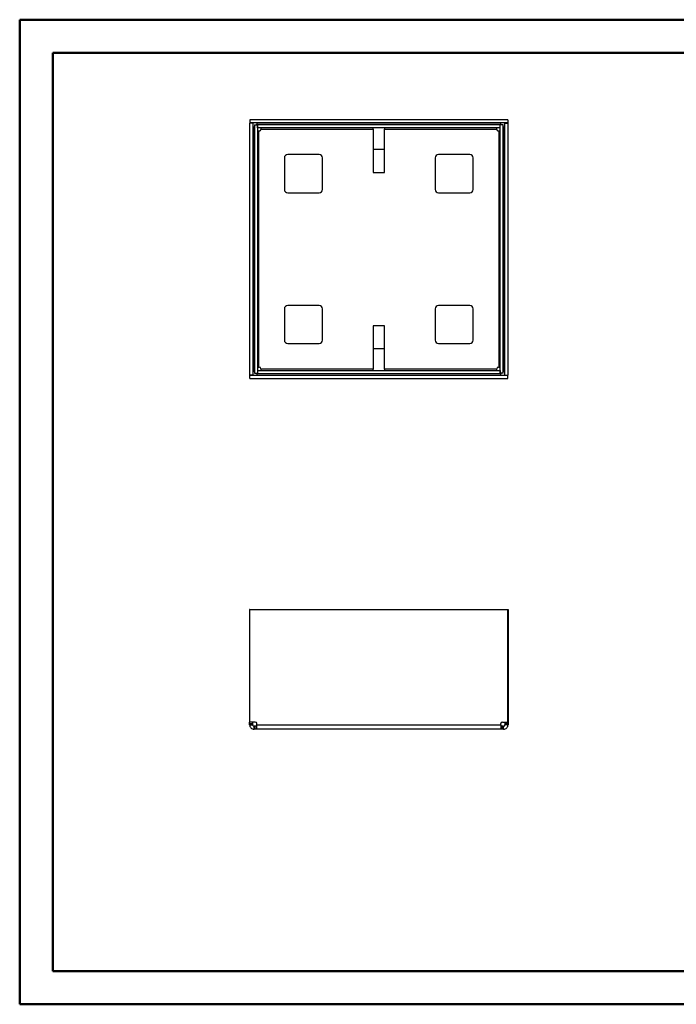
# Model space of a CAD drawing. Header units: millimetres. Extents: x 0 to 420, y 0 to 297.
# Tile 1 of 3: x 0 to 199, y 0 to 297. Entities that reach past the tile are written whole.
import ezdxf

# ---------------------------------------------------------------- set-up
doc = ezdxf.new("R2010")
doc.units = ezdxf.units.MM

msp = doc.modelspace()

# ---------------------------------------------------------------- linework, layer by layer
at = {"color": 7, "linetype": 'Continuous', "lineweight": 50}
for p, q in [((0.38, 0.21), (0.38, 297.21)), ((0.38, 297.21), (420.38, 297.21)), ((10.38, 10.21), (10.38, 287.21)), ((10.38, 287.21), (410.38, 287.21)), ((10.38, 10.21), (410.38, 10.21)), ((0.38, 0.21), (420.38, 0.21))]:
    msp.add_line(p, q, dxfattribs=at)
at = {"color": 7, "linetype": 'Continuous', "lineweight": 25}
for p, q in [((70.72, 266.04), (69.77, 266.04)), ((69.77, 266.04), (69.77, 189.99)), ((147.68, 267.02), (69.87, 267.02)), ((69.87, 267.02), (69.87, 266.07)), ((147.68, 266.07), (69.87, 266.07)), ((70.72, 266.04), (70.72, 189.99)), ((71.12, 191.21), (71.12, 264.83)), ((71.12, 264.83), (71.27, 264.83)), ((71.27, 265.47), (71.27, 190.56)), ((71.27, 265.47), (72.17, 265.47)), ((71.96, 265.67), (145.58, 265.67)), ((71.96, 265.47), (71.96, 265.67)), ((72.17, 265.47), (72.17, 190.56)), ((72.2, 264.62), (72.2, 265.52)), ((145.35, 265.52), (72.2, 265.52)), ((145.35, 264.62), (72.2, 264.62)), ((107.02, 264.22), (107.02, 264.62)), ((110.52, 264.62), (110.52, 264.22)), ((145.35, 264.62), (145.35, 265.52)), ((145.37, 190.56), (145.37, 265.47)), ((146.27, 265.47), (145.37, 265.47)), ((145.58, 265.67), (145.58, 265.47)), ((146.27, 190.56), (146.27, 265.47)), ((146.27, 264.83), (146.42, 264.83)), ((146.42, 264.83), (146.42, 191.21)), ((146.82, 189.99), (146.82, 266.04)), ((146.82, 266.04), (147.77, 266.04)), ((147.68, 267.02), (147.68, 266.07)), ((147.77, 189.99), (147.77, 266.04)), ((72.57, 192.43), (72.57, 263.61)), ((72.68, 263.61), (72.57, 263.61)), ((73.18, 264.22), (107.02, 264.22)), ((73.18, 264.22), (73.18, 264.11)), ((107.02, 264.22), (107.02, 251.12)), ((110.52, 264.22), (144.36, 264.22)), ((110.52, 251.12), (110.52, 264.22)), ((144.36, 264.11), (144.36, 264.22)), ((144.97, 263.61), (144.86, 263.61)), ((144.97, 263.61), (144.97, 192.43)), ((80.27, 255.52), (80.27, 246.02)), ((90.77, 256.52), (81.27, 256.52)), ((91.77, 246.02), (91.77, 255.52)), ((110.52, 258.02), (107.02, 258.02)), ((125.77, 255.52), (125.77, 246.02)), ((136.27, 256.52), (126.77, 256.52)), ((137.27, 246.02), (137.27, 255.52)), ((107.02, 251.12), (110.52, 251.12)), ((81.27, 245.02), (90.77, 245.02)), ((126.77, 245.02), (136.27, 245.02)), ((90.77, 211.02), (81.27, 211.02)), ((136.27, 211.02), (126.77, 211.02)), ((80.27, 210.02), (80.27, 200.52)), ((91.77, 200.52), (91.77, 210.02)), ((125.77, 210.02), (125.77, 200.52)), ((137.27, 200.52), (137.27, 210.02)), ((110.52, 204.92), (107.02, 204.92)), ((107.02, 204.92), (107.02, 191.82)), ((110.52, 191.82), (110.52, 204.92)), ((81.27, 199.52), (90.77, 199.52)), ((126.77, 199.52), (136.27, 199.52)), ((107.02, 198.02), (110.52, 198.02)), ((71.27, 191.21), (71.12, 191.21)), ((71.27, 190.56), (72.17, 190.56)), ((71.96, 190.37), (71.96, 190.56)), ((145.58, 190.37), (71.96, 190.37)), ((72.2, 191.42), (72.2, 190.52)), ((72.2, 191.42), (145.35, 191.42)), ((72.2, 190.52), (145.35, 190.52)), ((72.57, 192.43), (72.68, 192.43)), ((73.18, 191.93), (73.18, 191.82)), ((107.02, 191.82), (73.18, 191.82)), ((107.02, 191.42), (107.02, 191.82)), ((144.36, 191.82), (110.52, 191.82)), ((110.52, 191.82), (110.52, 191.42)), ((144.36, 191.82), (144.36, 191.93)), ((144.86, 192.43), (144.97, 192.43)), ((145.35, 191.42), (145.35, 190.52)), ((146.27, 190.56), (145.37, 190.56)), ((145.58, 190.56), (145.58, 190.37)), ((146.42, 191.21), (146.27, 191.21)), ((70.72, 189.99), (69.77, 189.99)), ((69.87, 189.02), (69.87, 189.97)), ((69.87, 189.97), (147.68, 189.97)), ((69.87, 189.02), (147.68, 189.02)), ((146.82, 189.99), (147.77, 189.99)), ((147.68, 189.02), (147.68, 189.97)), ((69.77, 119.3), (69.77, 85.37)), ((69.87, 119.3), (69.77, 119.3)), ((69.87, 85.37), (69.87, 119.3)), ((69.87, 119.3), (147.68, 119.3)), ((147.68, 85.37), (147.68, 119.3)), ((147.68, 119.3), (147.77, 119.3)), ((147.77, 119.3), (147.77, 85.37)), ((69.77, 85.37), (69.87, 85.37)), ((69.77, 84.87), (69.77, 85.37)), ((69.77, 84.87), (70.72, 84.87)), ((69.77, 84.53), (69.77, 84.87)), ((69.77, 84.53), (70.72, 84.53)), ((71.46, 85.37), (69.87, 85.37)), ((70.72, 84.87), (70.72, 85.37)), ((70.72, 84.53), (70.72, 84.87)), ((71.12, 83.18), (71.12, 84.13)), ((71.46, 84.13), (71.12, 84.13)), ((71.46, 83.18), (71.12, 83.18)), ((71.46, 83.18), (71.46, 84.13)), ((71.96, 84.13), (71.46, 84.13)), ((71.96, 83.18), (71.46, 83.18)), ((71.96, 84.53), (71.96, 84.87)), ((71.96, 84.53), (145.58, 84.53)), ((145.58, 83.18), (71.96, 83.18)), ((145.58, 84.53), (145.58, 84.87)), ((146.08, 84.13), (145.58, 84.13)), ((146.08, 83.18), (145.58, 83.18)), ((146.08, 85.37), (147.68, 85.37)), ((146.08, 83.18), (146.08, 84.13)), ((146.42, 84.13), (146.08, 84.13)), ((146.42, 83.18), (146.08, 83.18)), ((146.42, 83.18), (146.42, 84.13)), ((146.82, 85.37), (146.82, 84.87)), ((147.77, 84.87), (146.82, 84.87)), ((146.82, 84.87), (146.82, 84.53)), ((147.77, 84.53), (146.82, 84.53)), ((147.77, 85.37), (147.68, 85.37)), ((147.77, 85.37), (147.77, 84.87)), ((147.77, 84.87), (147.77, 84.53))]:
    msp.add_line(p, q, dxfattribs=at)
for centre, radius, start, end in [((72.68, 264.11), 0.5, 270, 0), ((144.86, 264.11), 0.5, 180, 270), ((81.27, 255.52), 1, 90, 180), ((90.77, 255.52), 1, 0, 90), ((126.77, 255.52), 1, 90, 180), ((136.27, 255.52), 1, 0, 90), ((81.27, 246.02), 1, 180, 270), ((90.77, 246.02), 1, 270, 0), ((126.77, 246.02), 1, 180, 270), ((136.27, 246.02), 1, 270, 0), ((81.27, 210.02), 1, 90, 180), ((90.77, 210.02), 1, 0, 90), ((126.77, 210.02), 1, 90, 180), ((136.27, 210.02), 1, 0, 90), ((81.27, 200.52), 1, 180, 270), ((90.77, 200.52), 1, 270, 0), ((126.77, 200.52), 1, 180, 270), ((136.27, 200.52), 1, 270, 0), ((72.68, 191.93), 0.5, 0, 90), ((144.86, 191.93), 0.5, 90, 180), ((71.46, 84.87), 0.5, 0, 90), ((146.08, 84.87), 0.5, 90, 180)]:
    msp.add_arc(centre, radius, start, end, dxfattribs=at)
for points in [[(71.12, 264.83), (71.07, 264.83), (70.96, 264.83), (70.83, 264.83), (70.74, 264.83), (70.73, 264.83), (70.72, 264.83)], [(71.96, 266.07), (71.96, 266.06), (71.96, 266.05), (71.96, 265.96), (71.96, 265.83), (71.96, 265.72), (71.96, 265.67)], [(73.18, 264.62), (73.18, 264.61), (73.18, 264.6), (73.18, 264.51), (73.18, 264.38), (73.18, 264.27), (73.18, 264.22)], [(144.36, 264.22), (144.36, 264.27), (144.36, 264.38), (144.36, 264.51), (144.36, 264.6), (144.36, 264.61), (144.36, 264.62)], [(145.58, 265.67), (145.58, 265.72), (145.58, 265.83), (145.58, 265.96), (145.58, 266.05), (145.58, 266.06), (145.58, 266.07)], [(146.82, 264.83), (146.82, 264.83), (146.8, 264.83), (146.71, 264.83), (146.58, 264.83), (146.47, 264.83), (146.42, 264.83)], [(72.57, 263.61), (72.52, 263.61), (72.41, 263.61), (72.28, 263.61), (72.19, 263.61), (72.18, 263.61), (72.17, 263.61)], [(145.37, 263.61), (145.37, 263.61), (145.35, 263.61), (145.26, 263.61), (145.13, 263.61), (145.02, 263.61), (144.97, 263.61)], [(70.72, 191.21), (70.73, 191.21), (70.74, 191.21), (70.83, 191.21), (70.96, 191.21), (71.07, 191.21), (71.12, 191.21)], [(71.96, 190.37), (71.96, 190.32), (71.96, 190.21), (71.96, 190.08), (71.96, 189.99), (71.96, 189.97), (71.96, 189.97)], [(72.17, 192.43), (72.18, 192.43), (72.19, 192.43), (72.28, 192.43), (72.41, 192.43), (72.52, 192.43), (72.57, 192.43)], [(73.18, 191.82), (73.18, 191.77), (73.18, 191.66), (73.18, 191.53), (73.18, 191.44), (73.18, 191.42), (73.18, 191.42)], [(144.36, 191.42), (144.36, 191.42), (144.36, 191.44), (144.36, 191.53), (144.36, 191.66), (144.36, 191.77), (144.36, 191.82)], [(144.97, 192.43), (145.02, 192.43), (145.13, 192.43), (145.26, 192.43), (145.35, 192.43), (145.37, 192.43), (145.37, 192.43)], [(145.58, 189.97), (145.58, 189.97), (145.58, 189.99), (145.58, 190.08), (145.58, 190.21), (145.58, 190.32), (145.58, 190.37)], [(146.42, 191.21), (146.47, 191.21), (146.58, 191.21), (146.71, 191.21), (146.8, 191.21), (146.82, 191.21), (146.82, 191.21)], [(69.77, 84.53), (69.79, 84.35), (69.83, 84), (70.14, 83.55), (70.59, 83.24), (70.94, 83.2), (71.12, 83.18)], [(70.72, 84.53), (70.73, 84.47), (70.74, 84.37), (70.83, 84.24), (70.96, 84.14), (71.07, 84.13), (71.12, 84.13)], [(71.96, 83.18), (71.96, 83.2), (71.96, 83.24), (71.96, 83.55), (71.96, 84), (71.96, 84.35), (71.96, 84.53)], [(145.58, 84.53), (145.58, 84.35), (145.58, 84), (145.58, 83.55), (145.58, 83.24), (145.58, 83.2), (145.58, 83.18)], [(146.42, 83.18), (146.6, 83.2), (146.95, 83.24), (147.4, 83.55), (147.71, 84), (147.75, 84.35), (147.77, 84.53)], [(146.42, 84.13), (146.47, 84.13), (146.58, 84.14), (146.71, 84.24), (146.8, 84.37), (146.82, 84.47), (146.82, 84.53)]]:
    msp.add_open_spline(points, degree=3, dxfattribs=at)

doc.saveas('drawing.dxf')
